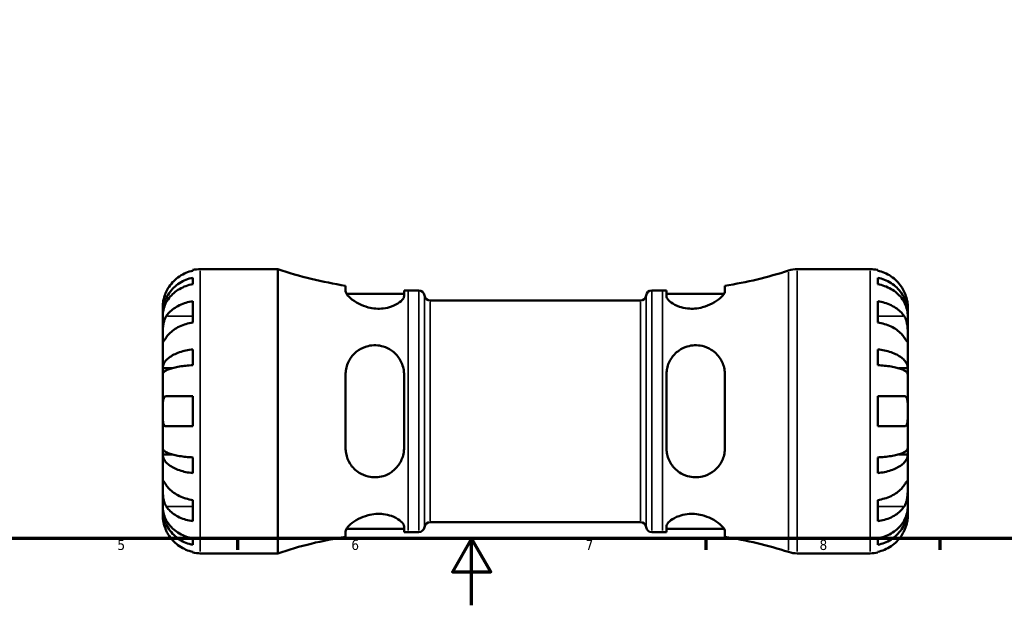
# Model space of a CAD drawing. Header units: millimetres. Extents: x 0 to 897, y 0 to 599.
# Tile 2 of 10: x 285 to 580, y 0 to 175. Entities that reach past the tile are written whole.
import ezdxf

# ---------------------------------------------------------------- set-up
doc = ezdxf.new("R2010")
doc.units = ezdxf.units.MM
for name, color, linetype, lineweight in [('Border (ANSI)', 7, 'Continuous', 70), ('Visible (ANSI)', 7, 'Continuous', 50), ('Visible Narrow (ANSI)', 7, 'Continuous', 35)]:
    doc.layers.add(name, color=color, linetype=linetype, lineweight=lineweight)
doc.styles.add('Note Text (ANSI)', font='tahoma.ttf')

# ---------------------------------------------------------------- blocks, each defined once
blk = doc.blocks.new('Borders Default Border')
at = {"layer": 'Border (ANSI)'}
for p, q in [((350.42, 20), (350.42, 16.55)), ((490.58, 20), (490.58, 16.55)), ((560.67, 20), (560.67, 16.55))]:
    blk.add_line(p, q, dxfattribs=at)
at = {"layer": 'Border (ANSI)', "flags": 128}
for points in [[(20, 20), (20, 574), (821, 574), (821, 20), (20, 20)], [(420.5, 0), (420.5, 20), (414.73, 10), (426.27, 10), (420.5, 20)]]:
    blk.add_lwpolyline(points, dxfattribs=at)
at = {"layer": 'Border (ANSI)', "char_height": 3.05, "attachment_point": 7, "style": 'Note Text (ANSI)'}
for s, insert in [('5', (314.48, 16.49)), ('6', (384.49, 16.49)), ('7', (454.6, 16.55)), ('8', (524.63, 16.48))]:
    blk.add_mtext(s, dxfattribs=dict(at, insert=insert))

msp = doc.modelspace()

# ---------------------------------------------------------------- linework, layer by layer
at = {"layer": 'Visible (ANSI)'}
for p, q in [((337.034, 100.061), (337.034, 100.301)), ((339.284, 100.529), (362.474, 100.529)), ((362.474, 15.529), (362.474, 100.529)), ((517.96, 100.529), (539.784, 100.529)), ((542.034, 100.301), (542.034, 100.061)), ((337.034, 96.041), (337.034, 97.985)), ((542.034, 97.985), (542.034, 96.041)), ((382.759, 95.591), (382.759, 93.944)), ((496.309, 93.944), (496.309, 95.591)), ((383.037, 93.154), (400.259, 93.154)), ((400.259, 92.445), (400.259, 94.16)), ((401.464, 94.154), (404.684, 94.154)), ((474.384, 94.154), (477.604, 94.154)), ((478.809, 94.16), (478.809, 92.445)), ((478.809, 93.154), (496.031, 93.154)), ((328.034, 87.268), (328.034, 89.279)), ((337.034, 84.568), (337.034, 90.932)), ((408.057, 91.179), (471.011, 91.179)), ((542.034, 90.932), (542.034, 84.568)), ((551.034, 87.268), (551.034, 89.279)), ((328.034, 87.268), (328.069, 87.268)), ((328.034, 86.503), (328.034, 87.268)), ((328.034, 80.126), (328.034, 86.503)), ((551.034, 87.268), (550.999, 87.268)), ((551.034, 86.503), (551.034, 87.268)), ((551.034, 80.126), (551.034, 86.503)), ((328.034, 70.905), (328.034, 80.126)), ((551.034, 70.905), (551.034, 80.126)), ((337.034, 71.829), (337.034, 76.524)), ((542.034, 76.524), (542.034, 71.829)), ((328.034, 70.905), (330.763, 70.905)), ((328.034, 69.058), (328.034, 70.905)), ((551.034, 70.905), (548.305, 70.905)), ((551.034, 69.058), (551.034, 70.905)), ((328.034, 58.029), (328.034, 69.058)), ((382.759, 69.029), (382.759, 47.029)), ((400.259, 47.029), (400.259, 69.029)), ((478.809, 69.029), (478.809, 47.029)), ((496.309, 47.029), (496.309, 69.029)), ((551.034, 58.029), (551.034, 69.058)), ((329.101, 62.529), (337.034, 62.529)), ((337.034, 53.529), (337.034, 62.529)), ((542.034, 62.529), (542.034, 53.529)), ((542.034, 62.529), (549.967, 62.529)), ((328.034, 47), (328.034, 58.029)), ((551.034, 47), (551.034, 58.029)), ((337.034, 53.529), (329.101, 53.529)), ((549.967, 53.529), (542.034, 53.529)), ((328.034, 45.152), (328.034, 47)), ((328.034, 45.152), (330.763, 45.152)), ((328.034, 35.932), (328.034, 45.152)), ((337.034, 39.534), (337.034, 44.228)), ((542.034, 44.228), (542.034, 39.534)), ((551.034, 45.152), (548.305, 45.152)), ((551.034, 45.152), (551.034, 47)), ((551.034, 35.932), (551.034, 45.152)), ((328.034, 29.555), (328.034, 35.932)), ((551.034, 29.555), (551.034, 35.932)), ((328.034, 28.79), (328.034, 29.555)), ((337.034, 25.125), (337.034, 31.489)), ((542.034, 31.489), (542.034, 25.125)), ((551.034, 28.79), (551.034, 29.555)), ((328.034, 28.79), (328.069, 28.79)), ((328.034, 26.779), (328.034, 28.79)), ((551.034, 28.79), (550.999, 28.79)), ((551.034, 26.779), (551.034, 28.79)), ((400.259, 21.898), (400.259, 23.613)), ((408.057, 24.879), (471.011, 24.879)), ((478.809, 23.613), (478.809, 21.898)), ((382.759, 22.113), (382.759, 20.466)), ((383.037, 22.904), (400.259, 22.904)), ((401.464, 21.904), (404.684, 21.904)), ((474.384, 21.904), (477.604, 21.904)), ((478.809, 22.904), (496.031, 22.904)), ((496.309, 20.466), (496.309, 22.113)), ((337.034, 18.072), (337.034, 20.017)), ((542.034, 20.017), (542.034, 18.072)), ((337.034, 15.756), (337.034, 15.996)), ((339.284, 15.529), (362.474, 15.529)), ((517.96, 15.529), (539.784, 15.529)), ((542.034, 15.996), (542.034, 15.756))]:
    msp.add_line(p, q, dxfattribs=at)
for centre, radius, start, end in [((339.284, 89.279), 11.25, 90, 101.53696), ((401.464, 216.574), 122.42, 251.42822, 261.21117), ((517.96, 92.029), 8.5, 90, 107.95363), ((539.784, 89.279), 11.25, 78.46304, 90), ((477.604, 216.574), 122.42, 278.78883, 287.95363), ((401.464, 216.574), 122.42, 269.43602, 270), ((404.684, 92.454), 1.7, 7.18076, 90), ((408.057, 92.879), 1.7, 187.18076, 270), ((471.011, 92.879), 1.7, 270, 352.81924), ((474.384, 92.454), 1.7, 90, 172.81924), ((477.604, 216.574), 122.42, 270, 270.56398), ((408.057, 23.179), 1.7, 90, 172.81924), ((471.011, 23.179), 1.7, 7.18076, 90), ((401.464, -100.517), 122.42, 90, 90.56398), ((404.684, 23.604), 1.7, 270, 352.81924), ((474.384, 23.604), 1.7, 187.18076, 270), ((477.604, -100.517), 122.42, 89.43602, 90), ((401.464, -100.517), 122.42, 98.78883, 108.57178), ((477.604, -100.517), 122.42, 72.04637, 81.21117), ((339.284, 26.779), 11.25, 258.46304, 270), ((517.96, 24.029), 8.5, 252.04637, 270), ((539.784, 26.779), 11.25, 270, 281.53696)]:
    msp.add_arc(centre, radius, start, end, dxfattribs=at)
for points, knots in [([(328.034, 87.268), (328.034, 87.945), (328.103, 88.684), (328.399, 90.131), (328.627, 90.84), (329.16, 92.088), (329.513, 92.743), (330.356, 93.966), (330.844, 94.534), (331.826, 95.488), (332.411, 95.96), (333.669, 96.776), (334.343, 97.119), (335.608, 97.627), (336.313, 97.842), (337.034, 97.985)], [5.0161165, 5.0161165, 5.0161165, 5.0161165, 5.2257877, 5.2257877, 5.4354588, 5.4354588, 5.6443437, 5.6443437, 5.8532286, 5.8532286, 6.0615671, 6.0615671, 6.2699056, 6.2699056, 6.472482, 6.472482, 6.472482, 6.472482]), ([(337.034, 100.061), (336.314, 99.914), (335.612, 99.691), (334.348, 99.166), (333.674, 98.812), (332.415, 97.968), (331.831, 97.479), (330.849, 96.492), (330.36, 95.904), (329.617, 94.787), (329.334, 94.279), (329.101, 93.779)], [0.21343841, 0.21343841, 0.21343841, 0.21343841, 0.41559978, 0.41559978, 0.62400044, 0.62400044, 0.8324011, 0.8324011, 1.04178819, 1.04178819, 1.20124236, 1.20124236, 1.20124236, 1.20124236]), ([(549.967, 93.779), (549.734, 94.279), (549.451, 94.787), (548.709, 95.904), (548.22, 96.492), (547.237, 97.479), (546.653, 97.968), (545.395, 98.812), (544.72, 99.166), (543.457, 99.691), (542.754, 99.914), (542.034, 100.061)], [5.50227189, 5.50227189, 5.50227189, 5.50227189, 5.66172607, 5.66172607, 5.87111315, 5.87111315, 6.07951382, 6.07951382, 6.28791448, 6.28791448, 6.49007585, 6.49007585, 6.49007585, 6.49007585]), ([(542.034, 97.985), (542.755, 97.842), (543.46, 97.627), (544.725, 97.119), (545.399, 96.776), (546.658, 95.96), (547.242, 95.488), (548.224, 94.534), (548.713, 93.966), (549.555, 92.743), (549.909, 92.088), (550.441, 90.84), (550.669, 90.131), (550.966, 88.684), (551.034, 87.945), (551.034, 87.268)], [0.2134337, 0.2134337, 0.2134337, 0.2134337, 0.41601, 0.41601, 0.6243485, 0.6243485, 0.832687, 0.832687, 1.0415719, 1.0415719, 1.2504568, 1.2504568, 1.4601279, 1.4601279, 1.6697991, 1.6697991, 1.6697991, 1.6697991]), ([(337.034, 96.041), (336.313, 95.914), (335.608, 95.722), (334.343, 95.27), (333.669, 94.965), (332.411, 94.239), (331.826, 93.818), (330.844, 92.97), (330.356, 92.464), (329.513, 91.375), (329.16, 90.792), (328.627, 89.681), (328.399, 89.051), (328.103, 87.762), (328.034, 87.105), (328.034, 86.503)], [0.2134337, 0.2134337, 0.2134337, 0.2134337, 0.41601, 0.41601, 0.6243485, 0.6243485, 0.832687, 0.832687, 1.0415719, 1.0415719, 1.2504568, 1.2504568, 1.4601279, 1.4601279, 1.6697991, 1.6697991, 1.6697991, 1.6697991]), ([(551.034, 86.503), (551.034, 87.105), (550.966, 87.762), (550.669, 89.051), (550.441, 89.681), (549.909, 90.792), (549.555, 91.375), (548.713, 92.464), (548.224, 92.97), (547.242, 93.818), (546.658, 94.239), (545.399, 94.965), (544.725, 95.27), (543.46, 95.722), (542.755, 95.914), (542.034, 96.041)], [5.0161165, 5.0161165, 5.0161165, 5.0161165, 5.2257877, 5.2257877, 5.4354588, 5.4354588, 5.6443437, 5.6443437, 5.8532286, 5.8532286, 6.0615671, 6.0615671, 6.2699056, 6.2699056, 6.472482, 6.472482, 6.472482, 6.472482]), ([(329.101, 93.779), (329.029, 93.624), (328.96, 93.467), (328.784, 93.047), (328.685, 92.784), (328.499, 92.232), (328.415, 91.948), (328.241, 91.261), (328.171, 90.881), (328.07, 90.157), (328.05, 89.843), (328.032, 89.397), (328.034, 89.279), (328.034, 89.279)], [-0.71968867, -0.71968867, -0.71968867, -0.71968867, -0.66913349, -0.66913349, -0.58448293, -0.58448293, -0.49008499, -0.49008499, -0.34765985, -0.34765985, -0.17827673, -0.17827673, 0, 0, 0, 0]), ([(400.259, 92.445), (400.259, 92.301), (400.224, 92.148), (399.974, 91.564), (399.557, 91.092), (398.311, 90.161), (397.476, 89.702), (395.73, 89.087), (394.906, 88.885), (393.3, 88.698), (392.56, 88.681), (391.024, 88.791), (390.252, 88.924), (388.515, 89.382), (387.596, 89.748), (385.709, 90.704), (384.81, 91.326), (383.528, 92.459), (383.099, 92.976), (382.805, 93.61), (382.759, 93.786), (382.759, 93.944)], [-3.0849587, -3.0849587, -3.0849587, -3.0849587, -2.9428133, -2.9428133, -2.5650068, -2.5650068, -2.1821516, -2.1821516, -1.9011429, -1.9011429, -1.6747132, -1.6747132, -1.4375171, -1.4375171, -1.1204612, -1.1204612, -0.7045323, -0.7045323, -0.3297133, -0.3297133, -0.1665774, -0.1665774, -0.1665774, -0.1665774]), ([(496.309, 93.944), (496.309, 93.773), (496.256, 93.581), (495.93, 92.921), (495.48, 92.394), (494.223, 91.309), (493.415, 90.75), (491.623, 89.811), (490.668, 89.418), (488.882, 88.938), (488.103, 88.799), (486.565, 88.682), (485.83, 88.695), (484.237, 88.872), (483.418, 89.065), (481.692, 89.659), (480.863, 90.101), (479.575, 91.028), (479.129, 91.514), (478.849, 92.125), (478.809, 92.29), (478.809, 92.445)], [-3.1182499, -3.1182499, -3.1182499, -3.1182499, -2.9417429, -2.9417429, -2.5627281, -2.5627281, -2.1855122, -2.1855122, -1.8530347, -1.8530347, -1.613115, -1.613115, -1.3882729, -1.3882729, -1.1105161, -1.1105161, -0.7367728, -0.7367728, -0.3494684, -0.3494684, -0.1961573, -0.1961573, -0.1961573, -0.1961573]), ([(551.034, 89.279), (551.034, 89.279), (551.035, 89.332), (551.031, 89.555), (551.025, 89.734), (550.983, 90.278), (550.936, 90.677), (550.783, 91.444), (550.704, 91.769), (550.526, 92.368), (550.437, 92.634), (550.231, 93.181), (550.114, 93.46), (549.98, 93.75), (549.974, 93.765), (549.967, 93.779)], [-3.12621297, -3.12621297, -3.12621297, -3.12621297, -3.00592131, -3.00592131, -2.87295675, -2.87295675, -2.69789372, -2.69789372, -2.58338701, -2.58338701, -2.49547573, -2.49547573, -2.40310236, -2.40310236, -2.39831682, -2.39831682, -2.39831682, -2.39831682]), ([(329.101, 86.49), (329.334, 86.844), (329.617, 87.203), (330.36, 87.992), (330.849, 88.409), (331.831, 89.106), (332.415, 89.452), (333.674, 90.049), (334.348, 90.299), (335.612, 90.671), (336.314, 90.828), (337.034, 90.932)], [5.50227189, 5.50227189, 5.50227189, 5.50227189, 5.66172607, 5.66172607, 5.87111315, 5.87111315, 6.07951382, 6.07951382, 6.28791448, 6.28791448, 6.49007585, 6.49007585, 6.49007585, 6.49007585]), ([(542.034, 90.932), (542.754, 90.828), (543.457, 90.671), (544.72, 90.299), (545.395, 90.049), (546.653, 89.452), (547.237, 89.106), (548.22, 88.409), (548.709, 87.992), (549.451, 87.203), (549.734, 86.844), (549.967, 86.49)], [0.21343841, 0.21343841, 0.21343841, 0.21343841, 0.41559978, 0.41559978, 0.62400044, 0.62400044, 0.8324011, 0.8324011, 1.04178819, 1.04178819, 1.20124236, 1.20124236, 1.20124236, 1.20124236]), ([(328.034, 80.126), (328.034, 80.367), (328.034, 80.635), (328.036, 81.233), (328.039, 81.564), (328.06, 82.376), (328.084, 82.862), (328.184, 83.813), (328.257, 84.268), (328.436, 85.002), (328.524, 85.288), (328.727, 85.813), (328.84, 86.051), (329.009, 86.345), (329.054, 86.419), (329.101, 86.49)], [0, 0, 0, 0, 0.10230486, 0.10230486, 0.2116531, 0.2116531, 0.35868741, 0.35868741, 0.49861539, 0.49861539, 0.59613895, 0.59613895, 0.69034298, 0.69034298, 0.72355027, 0.72355027, 0.72355027, 0.72355027]), ([(549.967, 86.49), (550.026, 86.401), (550.083, 86.307), (550.259, 85.99), (550.369, 85.75), (550.568, 85.216), (550.655, 84.922), (550.829, 84.175), (550.898, 83.715), (550.998, 82.683), (551.019, 82.122), (551.036, 81.047), (551.034, 80.547), (551.034, 80.126)], [-0.72474413, -0.72474413, -0.72474413, -0.72474413, -0.68292689, -0.68292689, -0.58946764, -0.58946764, -0.49014387, -0.49014387, -0.34933517, -0.34933517, -0.17856496, -0.17856496, 0, 0, 0, 0]), ([(337.034, 84.568), (336.314, 84.464), (335.612, 84.307), (334.348, 83.935), (333.674, 83.685), (332.415, 83.088), (331.831, 82.742), (330.849, 82.045), (330.36, 81.628), (329.617, 80.839), (329.334, 80.48), (329.101, 80.126)], [0.21343841, 0.21343841, 0.21343841, 0.21343841, 0.41559978, 0.41559978, 0.62400044, 0.62400044, 0.8324011, 0.8324011, 1.04178819, 1.04178819, 1.20124236, 1.20124236, 1.20124236, 1.20124236]), ([(549.967, 80.126), (549.734, 80.48), (549.451, 80.839), (548.709, 81.628), (548.22, 82.045), (547.237, 82.742), (546.653, 83.088), (545.395, 83.685), (544.72, 83.935), (543.457, 84.307), (542.754, 84.464), (542.034, 84.568)], [5.50227189, 5.50227189, 5.50227189, 5.50227189, 5.66172607, 5.66172607, 5.87111315, 5.87111315, 6.07951382, 6.07951382, 6.28791448, 6.28791448, 6.49007585, 6.49007585, 6.49007585, 6.49007585]), ([(329.101, 80.126), (329.042, 80.037), (328.986, 79.951), (328.809, 79.683), (328.699, 79.517), (328.5, 79.22), (328.413, 79.095), (328.24, 78.868), (328.171, 78.802), (328.07, 78.816), (328.05, 78.93), (328.032, 79.372), (328.034, 79.705), (328.034, 80.126)], [-0.72474413, -0.72474413, -0.72474413, -0.72474413, -0.68292689, -0.68292689, -0.58946764, -0.58946764, -0.49014387, -0.49014387, -0.34933517, -0.34933517, -0.17856496, -0.17856496, 0, 0, 0, 0]), ([(551.034, 80.126), (551.034, 79.885), (551.034, 79.672), (551.032, 79.298), (551.03, 79.143), (551.008, 78.878), (550.984, 78.804), (550.884, 78.812), (550.811, 78.888), (550.633, 79.127), (550.545, 79.255), (550.341, 79.558), (550.228, 79.729), (550.059, 79.986), (550.014, 80.055), (549.967, 80.126)], [0, 0, 0, 0, 0.10230486, 0.10230486, 0.2116531, 0.2116531, 0.35868741, 0.35868741, 0.49861539, 0.49861539, 0.59613895, 0.59613895, 0.69034298, 0.69034298, 0.72355027, 0.72355027, 0.72355027, 0.72355027]), ([(382.759, 69.029), (382.759, 69.58), (382.811, 70.126), (383.138, 71.849), (383.603, 72.957), (384.89, 74.863), (385.703, 75.675), (387.498, 76.871), (388.451, 77.296), (390.237, 77.72), (391.018, 77.801), (392.563, 77.747), (393.304, 77.625), (394.909, 77.144), (395.734, 76.743), (397.453, 75.559), (398.271, 74.701), (399.534, 72.716), (399.967, 71.579), (400.224, 69.935), (400.259, 69.483), (400.259, 69.029)], [-3.1270162, -3.1270162, -3.1270162, -3.1270162, -2.9527055, -2.9527055, -2.563552, -2.563552, -2.1873763, -2.1873763, -1.8566971, -1.8566971, -1.616445, -1.616445, -1.3897592, -1.3897592, -1.1083269, -1.1083269, -0.7348159, -0.7348159, -0.3487982, -0.3487982, -0.205023, -0.205023, -0.205023, -0.205023]), ([(478.809, 69.029), (478.809, 69.494), (478.846, 69.958), (479.105, 71.569), (479.518, 72.666), (480.748, 74.647), (481.575, 75.527), (483.308, 76.729), (484.133, 77.133), (485.734, 77.619), (486.47, 77.743), (487.995, 77.803), (488.76, 77.729), (490.482, 77.338), (491.394, 76.952), (493.283, 75.768), (494.19, 74.873), (495.497, 72.881), (495.94, 71.804), (496.258, 70.12), (496.309, 69.577), (496.309, 69.029)], [-3.0759141, -3.0759141, -3.0759141, -3.0759141, -2.9287318, -2.9287318, -2.5566537, -2.5566537, -2.1766242, -2.1766242, -1.8951636, -1.8951636, -1.6697738, -1.6697738, -1.4349548, -1.4349548, -1.1219105, -1.1219105, -0.7071933, -0.7071933, -0.3305177, -0.3305177, -0.157424, -0.157424, -0.157424, -0.157424]), ([(328.034, 70.905), (328.034, 71.26), (328.103, 71.648), (328.399, 72.406), (328.627, 72.778), (329.16, 73.432), (329.513, 73.776), (330.356, 74.417), (330.844, 74.715), (331.826, 75.214), (332.411, 75.462), (333.669, 75.89), (334.343, 76.07), (335.608, 76.336), (336.313, 76.449), (337.034, 76.524)], [5.0161165, 5.0161165, 5.0161165, 5.0161165, 5.2257877, 5.2257877, 5.4354588, 5.4354588, 5.6443437, 5.6443437, 5.8532286, 5.8532286, 6.0615671, 6.0615671, 6.2699056, 6.2699056, 6.472482, 6.472482, 6.472482, 6.472482]), ([(542.034, 76.524), (542.755, 76.449), (543.46, 76.336), (544.725, 76.07), (545.399, 75.89), (546.658, 75.462), (547.242, 75.214), (548.224, 74.715), (548.713, 74.417), (549.555, 73.776), (549.909, 73.432), (550.441, 72.778), (550.669, 72.406), (550.966, 71.648), (551.034, 71.26), (551.034, 70.905)], [0.2134337, 0.2134337, 0.2134337, 0.2134337, 0.41601, 0.41601, 0.6243485, 0.6243485, 0.832687, 0.832687, 1.0415719, 1.0415719, 1.2504568, 1.2504568, 1.4601279, 1.4601279, 1.6697991, 1.6697991, 1.6697991, 1.6697991]), ([(337.034, 71.829), (336.313, 71.792), (335.608, 71.737), (334.343, 71.605), (333.669, 71.517), (332.411, 71.306), (331.826, 71.183), (330.844, 70.937), (330.356, 70.79), (329.513, 70.474), (329.16, 70.304), (328.627, 69.981), (328.399, 69.798), (328.103, 69.424), (328.034, 69.233), (328.034, 69.058)], [0.2134337, 0.2134337, 0.2134337, 0.2134337, 0.41601, 0.41601, 0.6243485, 0.6243485, 0.832687, 0.832687, 1.0415719, 1.0415719, 1.2504568, 1.2504568, 1.4601279, 1.4601279, 1.6697991, 1.6697991, 1.6697991, 1.6697991]), ([(551.034, 69.058), (551.034, 69.233), (550.966, 69.424), (550.669, 69.798), (550.441, 69.981), (549.909, 70.304), (549.555, 70.474), (548.713, 70.79), (548.224, 70.937), (547.242, 71.183), (546.658, 71.306), (545.399, 71.517), (544.725, 71.605), (543.46, 71.737), (542.755, 71.792), (542.034, 71.829)], [5.0161165, 5.0161165, 5.0161165, 5.0161165, 5.2257877, 5.2257877, 5.4354588, 5.4354588, 5.6443437, 5.6443437, 5.8532286, 5.8532286, 6.0615671, 6.0615671, 6.2699056, 6.2699056, 6.472482, 6.472482, 6.472482, 6.472482]), ([(328.034, 58.029), (328.034, 58.43), (328.034, 58.829), (328.038, 59.643), (328.043, 60.05), (328.085, 60.915), (328.132, 61.339), (328.285, 61.894), (328.365, 62.072), (328.543, 62.311), (328.631, 62.389), (328.837, 62.498), (328.954, 62.526), (329.088, 62.529), (329.094, 62.529), (329.101, 62.529)], [-3.12621297, -3.12621297, -3.12621297, -3.12621297, -3.00592131, -3.00592131, -2.87295675, -2.87295675, -2.69789372, -2.69789372, -2.58338701, -2.58338701, -2.49547573, -2.49547573, -2.40310236, -2.40310236, -2.39831682, -2.39831682, -2.39831682, -2.39831682]), ([(549.967, 62.529), (550.039, 62.529), (550.108, 62.521), (550.284, 62.477), (550.383, 62.426), (550.57, 62.265), (550.653, 62.151), (550.827, 61.788), (550.898, 61.505), (550.999, 60.759), (551.019, 60.283), (551.036, 59.212), (551.034, 58.623), (551.034, 58.029)], [-0.71968867, -0.71968867, -0.71968867, -0.71968867, -0.66913349, -0.66913349, -0.58448293, -0.58448293, -0.49008499, -0.49008499, -0.34765985, -0.34765985, -0.17827673, -0.17827673, 0, 0, 0, 0]), ([(329.101, 53.529), (329.029, 53.529), (328.96, 53.537), (328.784, 53.581), (328.685, 53.632), (328.499, 53.792), (328.415, 53.907), (328.241, 54.27), (328.171, 54.553), (328.07, 55.299), (328.05, 55.774), (328.032, 56.846), (328.034, 57.435), (328.034, 58.029)], [-0.71968867, -0.71968867, -0.71968867, -0.71968867, -0.66913349, -0.66913349, -0.58448293, -0.58448293, -0.49008499, -0.49008499, -0.34765985, -0.34765985, -0.17827673, -0.17827673, 0, 0, 0, 0]), ([(551.034, 58.029), (551.034, 57.628), (551.035, 57.229), (551.031, 56.415), (551.025, 56.008), (550.983, 55.143), (550.936, 54.719), (550.783, 54.164), (550.704, 53.986), (550.526, 53.746), (550.437, 53.668), (550.231, 53.56), (550.114, 53.532), (549.98, 53.529), (549.974, 53.529), (549.967, 53.529)], [-3.12621297, -3.12621297, -3.12621297, -3.12621297, -3.00592131, -3.00592131, -2.87295675, -2.87295675, -2.69789372, -2.69789372, -2.58338701, -2.58338701, -2.49547573, -2.49547573, -2.40310236, -2.40310236, -2.39831682, -2.39831682, -2.39831682, -2.39831682]), ([(328.034, 47), (328.034, 46.825), (328.103, 46.634), (328.399, 46.259), (328.627, 46.076), (329.16, 45.753), (329.513, 45.584), (330.356, 45.268), (330.844, 45.121), (331.826, 44.874), (332.411, 44.752), (333.669, 44.541), (334.343, 44.452), (335.608, 44.321), (336.313, 44.265), (337.034, 44.228)], [5.0161165, 5.0161165, 5.0161165, 5.0161165, 5.2257877, 5.2257877, 5.4354588, 5.4354588, 5.6443437, 5.6443437, 5.8532286, 5.8532286, 6.0615671, 6.0615671, 6.2699056, 6.2699056, 6.472482, 6.472482, 6.472482, 6.472482]), ([(337.034, 39.534), (336.313, 39.609), (335.608, 39.721), (334.343, 39.988), (333.669, 40.168), (332.411, 40.595), (331.826, 40.843), (330.844, 41.343), (330.356, 41.641), (329.513, 42.282), (329.16, 42.625), (328.627, 43.28), (328.399, 43.651), (328.103, 44.41), (328.034, 44.797), (328.034, 45.152)], [0.2134337, 0.2134337, 0.2134337, 0.2134337, 0.41601, 0.41601, 0.6243485, 0.6243485, 0.832687, 0.832687, 1.0415719, 1.0415719, 1.2504568, 1.2504568, 1.4601279, 1.4601279, 1.6697991, 1.6697991, 1.6697991, 1.6697991]), ([(400.259, 47.029), (400.259, 46.579), (400.224, 46.132), (399.974, 44.516), (399.557, 43.4), (398.311, 41.398), (397.476, 40.513), (395.73, 39.312), (394.906, 38.912), (393.3, 38.432), (392.56, 38.31), (391.024, 38.257), (390.252, 38.336), (388.515, 38.744), (387.596, 39.143), (385.709, 40.355), (384.81, 41.262), (383.528, 43.269), (383.099, 44.346), (382.805, 46), (382.759, 46.512), (382.759, 47.029)], [-3.0849587, -3.0849587, -3.0849587, -3.0849587, -2.9428133, -2.9428133, -2.5650068, -2.5650068, -2.1821516, -2.1821516, -1.9011429, -1.9011429, -1.6747132, -1.6747132, -1.4375171, -1.4375171, -1.1204612, -1.1204612, -0.7045323, -0.7045323, -0.3297133, -0.3297133, -0.1665774, -0.1665774, -0.1665774, -0.1665774]), ([(496.309, 47.029), (496.309, 46.47), (496.256, 45.918), (495.93, 44.22), (495.48, 43.141), (494.223, 41.247), (493.415, 40.426), (491.623, 39.214), (490.668, 38.78), (488.882, 38.345), (488.103, 38.26), (486.565, 38.304), (485.83, 38.419), (484.237, 38.882), (483.418, 39.27), (481.692, 40.429), (480.863, 41.279), (479.575, 43.253), (479.129, 44.389), (478.849, 46.063), (478.809, 46.544), (478.809, 47.029)], [-3.1182499, -3.1182499, -3.1182499, -3.1182499, -2.9417429, -2.9417429, -2.5627281, -2.5627281, -2.1855122, -2.1855122, -1.8530347, -1.8530347, -1.613115, -1.613115, -1.3882729, -1.3882729, -1.1105161, -1.1105161, -0.7367728, -0.7367728, -0.3494684, -0.3494684, -0.1961573, -0.1961573, -0.1961573, -0.1961573]), ([(542.034, 44.228), (542.755, 44.265), (543.46, 44.321), (544.725, 44.452), (545.399, 44.541), (546.658, 44.752), (547.242, 44.874), (548.224, 45.121), (548.713, 45.268), (549.555, 45.584), (549.909, 45.753), (550.441, 46.076), (550.669, 46.259), (550.966, 46.634), (551.034, 46.825), (551.034, 47)], [0.2134337, 0.2134337, 0.2134337, 0.2134337, 0.41601, 0.41601, 0.6243485, 0.6243485, 0.832687, 0.832687, 1.0415719, 1.0415719, 1.2504568, 1.2504568, 1.4601279, 1.4601279, 1.6697991, 1.6697991, 1.6697991, 1.6697991]), ([(551.034, 45.152), (551.034, 44.797), (550.966, 44.41), (550.669, 43.651), (550.441, 43.28), (549.909, 42.625), (549.555, 42.282), (548.713, 41.641), (548.224, 41.343), (547.242, 40.843), (546.658, 40.595), (545.399, 40.168), (544.725, 39.988), (543.46, 39.721), (542.755, 39.609), (542.034, 39.534)], [5.0161165, 5.0161165, 5.0161165, 5.0161165, 5.2257877, 5.2257877, 5.4354588, 5.4354588, 5.6443437, 5.6443437, 5.8532286, 5.8532286, 6.0615671, 6.0615671, 6.2699056, 6.2699056, 6.472482, 6.472482, 6.472482, 6.472482]), ([(329.101, 29.568), (329.042, 29.657), (328.986, 29.751), (328.809, 30.068), (328.699, 30.308), (328.5, 30.842), (328.413, 31.135), (328.24, 31.883), (328.171, 32.343), (328.07, 33.375), (328.05, 33.936), (328.032, 35.011), (328.034, 35.511), (328.034, 35.932)], [-0.72474413, -0.72474413, -0.72474413, -0.72474413, -0.68292689, -0.68292689, -0.58946764, -0.58946764, -0.49014387, -0.49014387, -0.34933517, -0.34933517, -0.17856496, -0.17856496, 0, 0, 0, 0]), ([(328.034, 35.932), (328.034, 36.173), (328.034, 36.386), (328.036, 36.759), (328.039, 36.914), (328.06, 37.179), (328.084, 37.254), (328.184, 37.245), (328.257, 37.169), (328.436, 36.931), (328.524, 36.803), (328.727, 36.5), (328.84, 36.328), (329.009, 36.072), (329.054, 36.003), (329.101, 35.932)], [0, 0, 0, 0, 0.10230486, 0.10230486, 0.2116531, 0.2116531, 0.35868741, 0.35868741, 0.49861539, 0.49861539, 0.59613895, 0.59613895, 0.69034298, 0.69034298, 0.72355027, 0.72355027, 0.72355027, 0.72355027]), ([(329.101, 35.932), (329.334, 35.578), (329.617, 35.219), (330.36, 34.429), (330.849, 34.013), (331.831, 33.315), (332.415, 32.97), (333.674, 32.373), (334.348, 32.122), (335.612, 31.751), (336.314, 31.594), (337.034, 31.489)], [5.50227189, 5.50227189, 5.50227189, 5.50227189, 5.66172607, 5.66172607, 5.87111315, 5.87111315, 6.07951382, 6.07951382, 6.28791448, 6.28791448, 6.49007585, 6.49007585, 6.49007585, 6.49007585]), ([(542.034, 31.489), (542.754, 31.594), (543.457, 31.751), (544.72, 32.122), (545.395, 32.373), (546.653, 32.97), (547.237, 33.315), (548.22, 34.013), (548.709, 34.429), (549.451, 35.219), (549.734, 35.578), (549.967, 35.932)], [0.21343841, 0.21343841, 0.21343841, 0.21343841, 0.41559978, 0.41559978, 0.62400044, 0.62400044, 0.8324011, 0.8324011, 1.04178819, 1.04178819, 1.20124236, 1.20124236, 1.20124236, 1.20124236]), ([(549.967, 35.932), (550.026, 36.021), (550.083, 36.107), (550.259, 36.375), (550.369, 36.541), (550.568, 36.837), (550.655, 36.963), (550.829, 37.189), (550.898, 37.255), (550.998, 37.242), (551.019, 37.128), (551.036, 36.685), (551.034, 36.353), (551.034, 35.932)], [-0.72474413, -0.72474413, -0.72474413, -0.72474413, -0.68292689, -0.68292689, -0.58946764, -0.58946764, -0.49014387, -0.49014387, -0.34933517, -0.34933517, -0.17856496, -0.17856496, 0, 0, 0, 0]), ([(551.034, 35.932), (551.034, 35.691), (551.034, 35.423), (551.032, 34.825), (551.03, 34.493), (551.008, 33.682), (550.984, 33.195), (550.884, 32.245), (550.811, 31.789), (550.633, 31.056), (550.545, 30.77), (550.341, 30.245), (550.228, 30.006), (550.059, 29.712), (550.014, 29.639), (549.967, 29.568)], [0, 0, 0, 0, 0.10230486, 0.10230486, 0.2116531, 0.2116531, 0.35868741, 0.35868741, 0.49861539, 0.49861539, 0.59613895, 0.59613895, 0.69034298, 0.69034298, 0.72355027, 0.72355027, 0.72355027, 0.72355027]), ([(328.034, 29.555), (328.034, 28.953), (328.103, 28.295), (328.399, 27.007), (328.627, 26.376), (329.16, 25.265), (329.513, 24.682), (330.356, 23.594), (330.844, 23.088), (331.826, 22.24), (332.411, 21.819), (333.669, 21.093), (334.343, 20.788), (335.608, 20.336), (336.313, 20.144), (337.034, 20.017)], [5.0161165, 5.0161165, 5.0161165, 5.0161165, 5.2257877, 5.2257877, 5.4354588, 5.4354588, 5.6443437, 5.6443437, 5.8532286, 5.8532286, 6.0615671, 6.0615671, 6.2699056, 6.2699056, 6.472482, 6.472482, 6.472482, 6.472482]), ([(337.034, 25.125), (336.314, 25.23), (335.612, 25.387), (334.348, 25.758), (333.674, 26.009), (332.415, 26.606), (331.831, 26.951), (330.849, 27.649), (330.36, 28.065), (329.617, 28.855), (329.334, 29.214), (329.101, 29.568)], [0.21343841, 0.21343841, 0.21343841, 0.21343841, 0.41559978, 0.41559978, 0.62400044, 0.62400044, 0.8324011, 0.8324011, 1.04178819, 1.04178819, 1.20124236, 1.20124236, 1.20124236, 1.20124236]), ([(549.967, 29.568), (549.734, 29.214), (549.451, 28.855), (548.709, 28.065), (548.22, 27.649), (547.237, 26.951), (546.653, 26.606), (545.395, 26.009), (544.72, 25.758), (543.457, 25.387), (542.754, 25.23), (542.034, 25.125)], [5.50227189, 5.50227189, 5.50227189, 5.50227189, 5.66172607, 5.66172607, 5.87111315, 5.87111315, 6.07951382, 6.07951382, 6.28791448, 6.28791448, 6.49007585, 6.49007585, 6.49007585, 6.49007585]), ([(542.034, 20.017), (542.755, 20.144), (543.46, 20.336), (544.725, 20.788), (545.399, 21.093), (546.658, 21.819), (547.242, 22.24), (548.224, 23.088), (548.713, 23.594), (549.555, 24.682), (549.909, 25.265), (550.441, 26.376), (550.669, 27.007), (550.966, 28.295), (551.034, 28.953), (551.034, 29.555)], [0.2134337, 0.2134337, 0.2134337, 0.2134337, 0.41601, 0.41601, 0.6243485, 0.6243485, 0.832687, 0.832687, 1.0415719, 1.0415719, 1.2504568, 1.2504568, 1.4601279, 1.4601279, 1.6697991, 1.6697991, 1.6697991, 1.6697991]), ([(337.034, 18.072), (336.313, 18.215), (335.608, 18.43), (334.343, 18.939), (333.669, 19.281), (332.411, 20.097), (331.826, 20.57), (330.844, 21.523), (330.356, 22.091), (329.513, 23.315), (329.16, 23.97), (328.627, 25.218), (328.399, 25.926), (328.103, 27.374), (328.034, 28.113), (328.034, 28.79)], [0.2134337, 0.2134337, 0.2134337, 0.2134337, 0.41601, 0.41601, 0.6243485, 0.6243485, 0.832687, 0.832687, 1.0415719, 1.0415719, 1.2504568, 1.2504568, 1.4601279, 1.4601279, 1.6697991, 1.6697991, 1.6697991, 1.6697991]), ([(328.034, 26.779), (328.034, 26.779), (328.034, 26.725), (328.038, 26.503), (328.043, 26.324), (328.085, 25.78), (328.132, 25.381), (328.285, 24.613), (328.365, 24.288), (328.543, 23.689), (328.631, 23.424), (328.837, 22.877), (328.954, 22.597), (329.088, 22.307), (329.094, 22.293), (329.101, 22.279)], [-3.12621297, -3.12621297, -3.12621297, -3.12621297, -3.00592131, -3.00592131, -2.87295675, -2.87295675, -2.69789372, -2.69789372, -2.58338701, -2.58338701, -2.49547573, -2.49547573, -2.40310236, -2.40310236, -2.39831682, -2.39831682, -2.39831682, -2.39831682]), ([(382.759, 22.113), (382.759, 22.282), (382.811, 22.471), (383.138, 23.14), (383.603, 23.683), (384.89, 24.782), (385.703, 25.339), (387.498, 26.269), (388.451, 26.657), (390.237, 27.131), (391.018, 27.266), (392.563, 27.377), (393.304, 27.359), (394.909, 27.172), (395.734, 26.97), (397.453, 26.363), (398.271, 25.918), (399.534, 24.991), (399.967, 24.507), (400.224, 23.912), (400.259, 23.758), (400.259, 23.613)], [-3.1270162, -3.1270162, -3.1270162, -3.1270162, -2.9527055, -2.9527055, -2.563552, -2.563552, -2.1873763, -2.1873763, -1.8566971, -1.8566971, -1.616445, -1.616445, -1.3897592, -1.3897592, -1.1083269, -1.1083269, -0.7348159, -0.7348159, -0.3487982, -0.3487982, -0.205023, -0.205023, -0.205023, -0.205023]), ([(478.809, 23.613), (478.809, 23.762), (478.846, 23.92), (479.105, 24.505), (479.518, 24.97), (480.748, 25.89), (481.575, 26.346), (483.308, 26.963), (484.133, 27.166), (485.734, 27.357), (486.47, 27.377), (487.995, 27.273), (488.76, 27.144), (490.482, 26.699), (491.394, 26.342), (493.283, 25.401), (494.19, 24.781), (495.497, 23.646), (495.94, 23.123), (496.258, 22.47), (496.309, 22.281), (496.309, 22.113)], [-3.0759141, -3.0759141, -3.0759141, -3.0759141, -2.9287318, -2.9287318, -2.5566537, -2.5566537, -2.1766242, -2.1766242, -1.8951636, -1.8951636, -1.6697738, -1.6697738, -1.4349548, -1.4349548, -1.1219105, -1.1219105, -0.7071933, -0.7071933, -0.3305177, -0.3305177, -0.157424, -0.157424, -0.157424, -0.157424]), ([(551.034, 28.79), (551.034, 28.113), (550.966, 27.374), (550.669, 25.926), (550.441, 25.218), (549.909, 23.97), (549.555, 23.315), (548.713, 22.091), (548.224, 21.523), (547.242, 20.57), (546.658, 20.097), (545.399, 19.281), (544.725, 18.939), (543.46, 18.43), (542.755, 18.215), (542.034, 18.072)], [5.0161165, 5.0161165, 5.0161165, 5.0161165, 5.2257877, 5.2257877, 5.4354588, 5.4354588, 5.6443437, 5.6443437, 5.8532286, 5.8532286, 6.0615671, 6.0615671, 6.2699056, 6.2699056, 6.472482, 6.472482, 6.472482, 6.472482]), ([(549.967, 22.279), (550.039, 22.434), (550.108, 22.59), (550.284, 23.01), (550.383, 23.274), (550.57, 23.825), (550.653, 24.11), (550.827, 24.797), (550.898, 25.176), (550.999, 25.9), (551.019, 26.214), (551.036, 26.661), (551.034, 26.779), (551.034, 26.779)], [-0.71968867, -0.71968867, -0.71968867, -0.71968867, -0.66913349, -0.66913349, -0.58448293, -0.58448293, -0.49008499, -0.49008499, -0.34765985, -0.34765985, -0.17827673, -0.17827673, 0, 0, 0, 0]), ([(329.101, 22.279), (329.334, 21.778), (329.617, 21.27), (330.36, 20.154), (330.849, 19.565), (331.831, 18.579), (332.415, 18.09), (333.674, 17.246), (334.348, 16.891), (335.612, 16.366), (336.314, 16.144), (337.034, 15.996)], [5.50227189, 5.50227189, 5.50227189, 5.50227189, 5.66172607, 5.66172607, 5.87111315, 5.87111315, 6.07951382, 6.07951382, 6.28791448, 6.28791448, 6.49007585, 6.49007585, 6.49007585, 6.49007585]), ([(542.034, 15.996), (542.754, 16.144), (543.457, 16.366), (544.72, 16.891), (545.395, 17.246), (546.653, 18.09), (547.237, 18.579), (548.22, 19.565), (548.709, 20.154), (549.451, 21.27), (549.734, 21.778), (549.967, 22.279)], [0.21343841, 0.21343841, 0.21343841, 0.21343841, 0.41559978, 0.41559978, 0.62400044, 0.62400044, 0.8324011, 0.8324011, 1.04178819, 1.04178819, 1.20124236, 1.20124236, 1.20124236, 1.20124236])]:
    msp.add_open_spline(points, degree=3, knots=knots, dxfattribs=at)
at = {"layer": 'Visible Narrow (ANSI)'}
for p, q in [((339.284, 16.052), (339.284, 100.006)), ((515.34, 16.461), (515.34, 99.597)), ((517.96, 100.006), (517.96, 16.052)), ((539.784, 16.052), (539.784, 100.006)), ((401.464, 22.349), (401.464, 93.709)), ((404.684, 22.349), (404.684, 93.709)), ((406.371, 23.818), (406.371, 92.24)), ((472.697, 92.24), (472.697, 23.818)), ((474.384, 93.709), (474.384, 22.349)), ((477.604, 22.349), (477.604, 93.709)), ((408.057, 90.771), (408.057, 25.287)), ((471.011, 25.287), (471.011, 90.771)), ((329.498, 86.49), (336.637, 86.49)), ((549.57, 86.49), (542.431, 86.49)), ((329.498, 29.568), (336.637, 29.568)), ((549.57, 29.568), (542.431, 29.568))]:
    msp.add_line(p, q, dxfattribs=at)

# ---------------------------------------------------------------- block references
msp.add_blockref('Borders Default Border', (0, 0))

doc.saveas('drawing.dxf')
